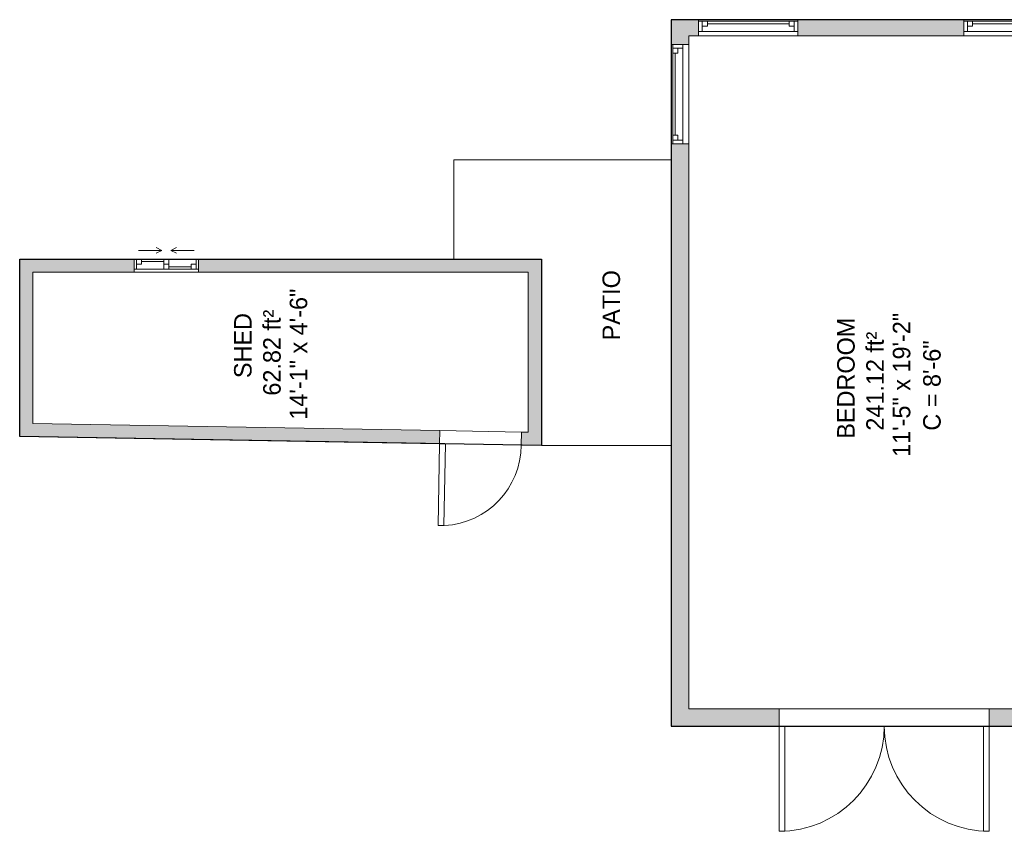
# Model space of a CAD drawing. Header units: inches. Extents: x -464 to 665, y -448 to 1014.
# Tile 4 of 7: x -280 to 57, y 484 to 762. Entities that reach past the tile are written whole.
import ezdxf

# ---------------------------------------------------------------- set-up
doc = ezdxf.new("R2010")
doc.units = ezdxf.units.IN
doc.header["$MEASUREMENT"] = 0
for name, color, linetype, lineweight in [('A-AREA-IDEN', 2, 'Continuous', 9), ('A-DETL', 90, 'Continuous', 9), ('A-DOOR', 31, 'Continuous', 9), ('A-EXTEERIOR SPACES', 90, 'Continuous', 9), ('A-FLOR', 192, 'Continuous', 9), ('A-GLAZ', 151, 'Continuous', 9), ('A-WALL', 90, 'Continuous', 9), ('A-WALL-PATT', 111, 'Continuous', 9)]:
    doc.layers.add(name, color=color, linetype=linetype, lineweight=lineweight)
doc.styles.add('Inter', font='txt', dxfattribs={"height": 6})
doc.styles.add('Inter_B', font='txt', dxfattribs={"height": 6})

# ---------------------------------------------------------------- blocks, each defined once
blk = doc.blocks.new('Planitar - Double Door_Flush Panel - 6_-0_ x 6_-8_-4181358-Main Floor')
at = {"layer": 'A-DOOR'}
for p, q in [((-36, 3), (-36, 39)), ((-36, 39), (-34.03, 39)), ((-34.03, 39), (-34.03, 3)), ((36, 39), (34.03, 39)), ((34.03, 39), (34.03, 3)), ((36, 3), (36, 39)), ((-34.03, 3), (-36, 3)), ((34.03, 3), (36, 3))]:
    blk.add_line(p, q, dxfattribs=at)
for centre, start, end in [((-36, 3), 0, 90), ((36, 3), 90, 180)]:
    blk.add_arc(centre, 36, start, end, dxfattribs=at)
blk = doc.blocks.new('Planitar-Double-Hung-Single - Default 1-4193401-Main Floor')
at = {"layer": 'A-GLAZ'}
for p, q in [((-17, 2.75), (-17, -2.75)), ((17, 2.75), (-17, 2.75)), ((-17, 2.25), (-14, 2.25)), ((-15.75, 2.25), (-15.75, -1.25)), ((-15.75, 0.5), (-14, 0.5)), ((-14, 2.25), (-1.1875, 2.25)), ((-14, 2.25), (-14, 0.5)), ((-1.1875, 2.25), (1.1875, 2.25)), ((1.1875, 2.25), (14, 2.25)), ((14, 2.25), (17, 2.25)), ((14, 2.25), (14, 0.5)), ((15.75, 0.5), (14, 0.5)), ((15.75, 2.25), (15.75, -1.25)), ((17, -2.75), (17, 2.75)), ((-17, -1.25), (-15.75, -1.25)), ((-17, -2.75), (17, -2.75)), ((15.75, -1.25), (-15.75, -1.25)), ((15.75, -1.25), (17, -1.25))]:
    blk.add_line(p, q, dxfattribs=at)
at = {"layer": 'A-GLAZ', "lineweight": 18}
blk.add_line((-14, 1.375), (14, 1.375), dxfattribs=at)
blk = doc.blocks.new('Planitar-Double-Hung-Single - Default 1-4193591-Main Floor')
at = {"layer": 'A-GLAZ'}
for p, q in [((-17, 3), (-17, -3)), ((17, 3), (-17, 3)), ((-17, 2.5), (-14, 2.5)), ((-15.75, 2.5), (-15.75, -1)), ((-15.75, 0.75), (-14, 0.75)), ((-14, 2.5), (-1.1875, 2.5)), ((-14, 2.5), (-14, 0.75)), ((-1.1875, 2.5), (1.1875, 2.5)), ((1.1875, 2.5), (14, 2.5)), ((14, 2.5), (17, 2.5)), ((14, 2.5), (14, 0.75)), ((15.75, 0.75), (14, 0.75)), ((15.75, 2.5), (15.75, -1)), ((17, -3), (17, 3)), ((-17, -1), (-15.75, -1)), ((-17, -3), (17, -3)), ((15.75, -1), (-15.75, -1)), ((15.75, -1), (17, -1))]:
    blk.add_line(p, q, dxfattribs=at)
at = {"layer": 'A-GLAZ', "lineweight": 18}
blk.add_line((-14, 1.625), (14, 1.625), dxfattribs=at)
blk = doc.blocks.new('Planitar - Single Door_Flush Panel - 2_-4_ x 6_-8_-4189590-Main Floor')
at = {"layer": 'A-DOOR'}
for p, q in [((11.99, 2.25), (11.99, 30.25)), ((14, 30.25), (11.99, 30.25)), ((14, 2.25), (14, 30.25)), ((14, 2.25), (11.99, 2.25))]:
    blk.add_line(p, q, dxfattribs=at)
blk.add_arc((13.77, 2.55), 27.77, 94.1354, 180.6191, dxfattribs=at)
blk = doc.blocks.new('Plan-Double-Sliding - Default 1-4193652-Main Floor')
at = {"layer": 'A-GLAZ'}
for p, q in [((-1.5, 3.34375), (-3.5, 4.34375)), ((1.5, 3.34375), (3.5, 4.34375)), ((-11, 0.34375), (-11, -4.15625)), ((11, 0.34375), (-11, 0.34375)), ((-11, 0.34375), (-8.5, 0.34375)), ((-10.25, 0.34375), (-10.25, -3.15625)), ((-1.5, 3.34375), (-9.5, 3.34375)), ((-8.5, 0.34375), (-0.875, 0.34375)), ((-8.5, 0.34375), (-8.5, -1.40625)), ((-1.5, 3.34375), (-3.5, 2.34375)), ((-0.875, -3.15625), (-0.875, 0.34375)), ((-0.875, 0.34375), (0.875, 0.34375)), ((0.875, 0.34375), (10.25, 0.34375)), ((0.875, 0.34375), (0.875, -3.15625)), ((1.5, 3.34375), (3.5, 2.34375)), ((1.5, 3.34375), (9.5, 3.34375)), ((10.25, 0.34375), (11, 0.34375)), ((10.25, 0.34375), (10.25, -3.15625)), ((11, -4.15625), (11, 0.34375)), ((-11, -3.15625), (-10.25, -3.15625)), ((-8.5, -1.40625), (-10.25, -1.40625)), ((-10.25, -3.15625), (-0.875, -3.15625)), ((0.875, -1.40625), (-0.875, -1.40625)), ((-0.875, -3.15625), (0.875, -3.15625)), ((0.875, -3.15625), (8.5, -3.15625)), ((8.5, -1.40625), (8.5, -3.15625)), ((10.25, -1.40625), (8.5, -1.40625)), ((8.5, -3.15625), (11, -3.15625)), ((-11, -4.15625), (11, -4.15625))]:
    blk.add_line(p, q, dxfattribs=at)
at = {"layer": 'A-GLAZ', "lineweight": 18}
for p, q in [((-8.5, -0.53125), (-0.875, -0.53125)), ((0.875, -2.28125), (8.5, -2.28125))]:
    blk.add_line(p, q, dxfattribs=at)

msp = doc.modelspace()

# ---------------------------------------------------------------- hatches: boundary and pattern name
at = {"layer": 'A-WALL-PATT'}
h = msp.add_hatch(color=9, dxfattribs=at)
h.paths.add_polyline_path([(412.87, 756.48), (412.87, 761.98), (403.37, 761.98), (403.37, 756.48)], flags=0)
h.paths.add_polyline_path([(366.74, 756.48), (373.37, 756.48), (373.37, 761.98), (366.74, 761.98), (366.74, 759.88)], flags=0)
h.paths.add_polyline_path([(334.74, 756.48), (334.74, 761.98), (325.13, 761.98), (325.13, 756.48)], flags=0)
h.paths.add_polyline_path([(295.13, 756.48), (295.13, 761.98), (286.22, 761.98), (286.22, 756.48)], flags=0)
h.paths.add_polyline_path([(230.42, 756.48), (254.22, 756.48), (254.22, 761.98), (230.42, 761.98), (230.42, 759.88)], flags=0)
h.paths.add_polyline_path([(193.69, 756.48), (206.42, 756.48), (206.42, 761.98), (175.87, 761.98), (175.87, 756.48), (186.87, 756.48)], flags=0)
h.paths.add_polyline_path([(140.62, 756.48), (151.87, 756.48), (151.87, 761.98), (121.45, 761.98), (121.45, 756.48), (136.89, 756.48)], flags=0)
h.paths.add_polyline_path([(86.12, 756.48), (97.45, 756.48), (97.45, 761.98), (77.08, 761.98), (77.08, 756.48)], flags=0)
h.paths.add_polyline_path([(43.08, 756.48), (43.08, 761.98), (-13.74, 761.98), (-13.74, 756.48)], flags=0)
h.paths.add_polyline_path([(-57.13, 756.48), (-47.74, 756.48), (-47.74, 761.98), (-57.13, 761.98)], flags=0)
h = msp.add_hatch(color=9, dxfattribs=at)
h.paths.add_polyline_path([(-51.13, 519.98), (-51.13, 719.46), (-57.13, 719.46), (-57.13, 519.98)], flags=0)
h.paths.add_polyline_path([(-51.13, 753.46), (-51.13, 756.48), (-57.13, 756.48), (-57.13, 753.46)], flags=0)
h = msp.add_hatch(color=9, dxfattribs=at)
h.paths.add_polyline_path([(-106.13, 675.48), (-101.63, 675.48), (-101.63, 679.98), (-219.13, 679.98), (-219.13, 675.48)], flags=0)
h.paths.add_polyline_path([(-241.13, 675.48), (-241.13, 679.98), (-280.38, 679.98), (-280.38, 675.48), (-275.88, 675.48)], flags=0)
for points in [[(-275.88, 619.16), (-275.88, 675.48), (-280.38, 675.48), (-280.38, 619.24)], [(-101.63, 620.62), (-101.63, 675.48), (-106.13, 675.48), (-106.13, 620.7)]]:
    msp.add_hatch(color=9, dxfattribs=at).paths.add_polyline_path(points, flags=0)
h = msp.add_hatch(color=9, dxfattribs=at)
h.paths.add_polyline_path([(-101.63, 616.12), (-101.63, 620.62), (-108.45, 620.74), (-108.53, 616.24)], flags=0)
h.paths.add_polyline_path([(-136.53, 616.73), (-136.45, 621.23), (-275.88, 623.66), (-275.88, 619.16), (-225.14, 618.28)], flags=0)
h = msp.add_hatch(color=9, dxfattribs=at)
h.paths.add_polyline_path([(369.87, 519.98), (375.87, 519.98), (375.87, 525.98), (278.83, 525.98), (278.83, 519.98), (317.91, 519.98)], flags=0)
h.paths.add_polyline_path([(241.5, 519.98), (248.83, 519.98), (248.83, 525.98), (241.5, 525.98)], flags=0)
h.paths.add_polyline_path([(209.5, 519.98), (209.5, 525.98), (202.51, 525.98), (202.51, 519.98)], flags=0)
h.paths.add_polyline_path([(170.51, 519.98), (170.51, 525.98), (51.85, 525.98), (51.85, 519.98), (136.89, 519.98)], flags=0)
h.paths.add_polyline_path([(-20.15, 519.98), (-20.15, 525.98), (-51.13, 525.98), (-51.13, 519.98)], flags=0)

# ---------------------------------------------------------------- linework, layer by layer
at = {"layer": 'A-DETL', "lineweight": 25}
for p, q in [((412.87, 761.98), (-57.13, 761.98)), ((-57.13, 761.98), (-57.13, 519.98)), ((-280.38, 679.98), (-101.63, 679.98)), ((-280.38, 619.24), (-280.38, 679.98)), ((-101.63, 679.98), (-101.63, 616.12)), ((-101.63, 616.12), (-280.38, 619.24)), ((-57.13, 519.98), (369.87, 519.98))]:
    msp.add_line(p, q, dxfattribs=at)
at = {"layer": 'A-EXTEERIOR SPACES'}
for p, q in [((-57.13, 713.98), (-131.63, 713.98)), ((-131.63, 713.98), (-131.63, 679.98)), ((-131.63, 679.98), (-101.63, 679.98)), ((-101.63, 616.12), (-101.63, 679.98)), ((-101.63, 616.12), (-57.13, 616.12))]:
    msp.add_line(p, q, dxfattribs=at)
at = {"layer": 'A-FLOR'}
for p, q in [((-131.63, 713.98), (-131.63, 679.98)), ((-57.13, 713.98), (-131.63, 713.98)), ((-136.45, 621.23), (-108.45, 620.74)), ((-101.63, 616.12), (-57.13, 616.12)), ((-20.15, 525.98), (51.85, 525.98))]:
    msp.add_line(p, q, dxfattribs=at)
at = {"layer": 'A-WALL'}
for p, q in [((-47.74, 761.98), (-57.13, 761.98)), ((-57.13, 761.98), (-57.13, 753.46)), ((43.08, 761.98), (-13.74, 761.98)), ((-51.13, 756.48), (-47.74, 756.48)), ((-51.13, 753.46), (-51.13, 756.48)), ((-13.74, 756.48), (43.08, 756.48)), ((-57.13, 719.46), (-57.13, 519.98)), ((-51.13, 525.98), (-51.13, 719.46)), ((-241.13, 679.98), (-280.38, 679.98)), ((-280.38, 679.98), (-280.38, 619.24)), ((-101.63, 679.98), (-219.13, 679.98)), ((-101.63, 616.12), (-101.63, 679.98)), ((-275.88, 675.48), (-241.13, 675.48)), ((-275.88, 623.66), (-275.88, 675.48)), ((-219.13, 675.48), (-106.13, 675.48)), ((-106.13, 675.48), (-106.13, 620.7)), ((-136.45, 621.23), (-275.88, 623.66)), ((-136.53, 616.73), (-136.45, 621.23)), ((-280.38, 619.24), (-136.53, 616.73)), ((-108.45, 620.74), (-108.53, 616.24)), ((-106.13, 620.7), (-108.45, 620.74)), ((-108.53, 616.24), (-101.63, 616.12)), ((-20.15, 525.98), (-51.13, 525.98)), ((-20.15, 519.98), (-20.15, 525.98)), ((161.37, 525.98), (51.85, 525.98)), ((51.85, 525.98), (51.85, 519.98)), ((-57.13, 519.98), (-20.15, 519.98)), ((51.85, 519.98), (170.51, 519.98))]:
    msp.add_line(p, q, dxfattribs=at)

# ---------------------------------------------------------------- block references
at = {"layer": 'A-DOOR'}
for name, p, rotation in [('Planitar - Single Door_Flush Panel - 2_-4_ x 6_-8_-4189590-Main Floor', (-122.49, 618.74), 179.0000000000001), ('Planitar - Double Door_Flush Panel - 6_-0_ x 6_-8_-4181358-Main Floor', (15.85, 522.98), 180)]:
    msp.add_blockref(name, p, dxfattribs=dict(at, rotation=rotation))
at = {"layer": 'A-GLAZ'}
for name, p in [('Planitar-Double-Hung-Single - Default 1-4193401-Main Floor', (-30.74, 759.23)), ('Planitar-Double-Hung-Single - Default 1-4193401-Main Floor', (60.08, 759.23)), ('Plan-Double-Sliding - Default 1-4193652-Main Floor', (-230.13, 679.63))]:
    msp.add_blockref(name, p, dxfattribs=at)
at = {"layer": 'A-GLAZ', "rotation": 89.99999999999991}
msp.add_blockref('Planitar-Double-Hung-Single - Default 1-4193591-Main Floor', (-54.13, 736.46), dxfattribs=at)

# ---------------------------------------------------------------- texts
at = {"layer": 'A-AREA-IDEN', "char_height": 6, "attachment_point": 1, "rotation": 90}
for s, insert, width, style in [('PATIO', (-80.69, 652.12), 30.3, 'Inter_B'), ('14\'-1" x 4\'-6"', (-187.86, 624.96), 61.206, 'Inter'), ('62.82 ft²', (-196.96, 633.2), 41.208, 'Inter'), ('11\'-5" x 19\'-2"', (18.78, 612.22), 65.448, 'Inter'), ('SHED', (-206.93, 639.21), 26.664, 'Inter_B'), ('BEDROOM', (-0.29, 618.45), 50.298, 'Inter_B'), ('241.12 ft²', (9.68, 621.21), 43.632, 'Inter'), ('C = 8\'-6"', (29.18, 621.21), 43.632, 'Inter')]:
    msp.add_mtext(s, dxfattribs=dict(at, insert=insert, width=width, style=style))

doc.saveas('drawing.dxf')
